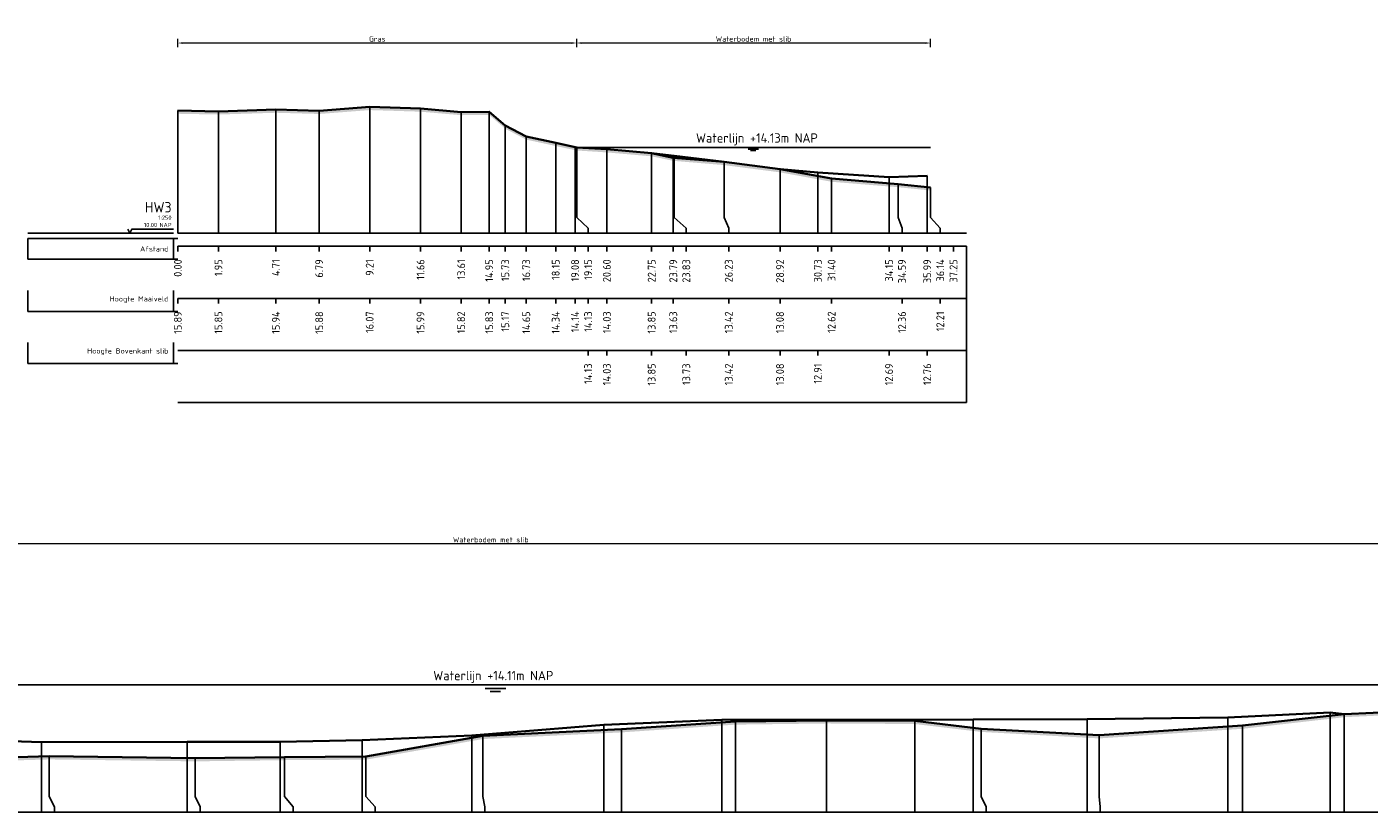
# Model space of a CAD drawing. Header units: metres. Extents: x 197883 to 206898, y 361907 to 364395.
# Tile 250 of 256: x 206576 to 206641, y 364319 to 364357. Entities that reach past the tile are written whole.
import ezdxf
from ezdxf.enums import TextEntityAlignment as Align

# ---------------------------------------------------------------- set-up
doc = ezdxf.new("R2010")
doc.units = ezdxf.units.M
doc.header["$PDMODE"] = 35
doc.header["$PDSIZE"] = 0.075
for name, color, linetype, lineweight in [('B-ME-GR-RIET-G', 120, 'Continuous', 13), ('X-ME-AL-PROFIEL_BOVENKANT SLIB-GD', 42, 'Continuous', 35), ('X-ME-AL-PROFIEL_HUIDIG MAAIVELD-GD', 252, 'Continuous', 0), ('X-XX-AL-DETAIL1-M', 7, 'Continuous', 18), ('X-XX-AL-DWARSPROFIEL_PROFIELLIJN MAAIVELD-GD', 8, 'Continuous', 35), ('X-XX-AL-NAP-T18', 7, 'Continuous', 18)]:
    doc.layers.add(name, color=color, linetype=linetype, lineweight=lineweight)
doc.layers.add('X-ME-AL-PROFIEL_WATERLIJN-GD', color=150, linetype='Continuous')
doc.layers.add('X-ME-AL-PROFIELRASTER-S', color=7, linetype='Continuous')
doc.styles.add('NLCS-ISO', font='NLCS-ISO.ttf', dxfattribs={"height": 1.8})
doc.styles.add('NLCS-ISO-ANNOTATIVE-T18', font='NLCS-ISO.ttf', dxfattribs={"height": 1.8})
doc.styles.add('NLCS-ISO-M100-T25', font='NLCS-ISO.ttf', dxfattribs={"height": 0.25})
doc.dimstyles.new('NLCS-M100-T25-PIJL_L2_H1', dxfattribs={"dimscale": 0.1, "dimtxt": 2.5, "dimasz": 2.5, "dimexe": 2, "dimexo": 2, "dimgap": 0.7, "dimtad": 1, "dimzin": 0, "dimdsep": 46, "dimtxsty": 'NLCS-ISO-M100-T25', "dimcen": 0, "dimdle": 2, "dimclrd": 256, "dimclre": 256, "dimclrt": 256, "dimadec": 1, "dimazin": 0, "dimtfac": 1, "dimtdec": 3, "dimtofl": 0, "dimtmove": 0, "dimatfit": 3, "dimfxl": 2, "dimfxlon": 1, "dimtfillclr": 256, "dimtolj": 1, "dimtzin": 0, "dimlwd": -1, "dimlwe": -1, "dimarcsym": 0})

# ---------------------------------------------------------------- blocks, each defined once
blk = doc.blocks.new('SAL-PROFIELRASTER_BALK_EIND1-D')
at = {"color": 0, "linetype": 'ByBlock', "lineweight": -2}
blk.add_line((1, -12.5), (1, -2.5), dxfattribs=at)
at = {"color": 0, "linetype": 'ByBlock', "lineweight": -2, "flags": 128}
for points in [[(0, 0), (1, 0)], [(0, -2.5), (1, -2.5)], [(0, -12.5), (1, -12.5)]]:
    blk.add_lwpolyline(points, dxfattribs=at)
blk = doc.blocks.new('SAL-PROFIELRASTER_AANHAAL-D')
at = {"color": 9, "linetype": 'ByBlock', "lineweight": -2, "flags": 128}
blk.add_lwpolyline([(0, 1), (0, 0)], dxfattribs=at)
blk = doc.blocks.new('SAL-PROFIELRASTER_AANHAAL_STAGGER-D')
at = {"color": 9, "linetype": 'ByBlock', "lineweight": -2, "flags": 128}
for points in [[(0, 0), (0, -0.25)], [(0, -0.25), (1, -0.75)], [(1, -0.75), (1, -1)]]:
    blk.add_lwpolyline(points, dxfattribs=at)
blk = doc.blocks.new('SAL-PROFIELRASTER-D')
at = {"color": 0, "linetype": 'ByBlock', "lineweight": -2, "flags": 128}
for points in [[(-2, 0), (-72, 0)], [(-24, 2), (-23, 0), (-22, 2), (-2, 2)], [(-72, -12.5), (-72, -2.5)], [(0, -2.5), (-72, -2.5)], [(-2, -12.5), (-2, -2.5)], [(0, -12.5), (-72, -12.5)]]:
    blk.add_lwpolyline(points, dxfattribs=at)
at = {"color": 0, "linetype": 'ByBlock', "lineweight": -2, "style": 'NLCS-ISO-ANNOTATIVE-T18'}
blk.add_text('NAP', height=2, dxfattribs=at).set_placement((-3, 3), align=Align.RIGHT)
blk.add_text('Afstand', height=2.5, dxfattribs=at).set_placement((-4.5, -7.5), align=Align.MIDDLE_RIGHT)
for tag, height, p in [('PROFIELNR', 5, (-3, 10)), ('SCHAAL', 2, (-3, 6.5)), ('NAP', 2, (-9.94, 3))]:
    blk.add_attdef(tag, text='', height=height, dxfattribs=at).set_placement(p, align=Align.RIGHT)
blk = doc.blocks.new('SAL-PROFIELRASTER_BALK-D')
at = {"color": 0, "linetype": 'ByBlock', "lineweight": -2}
for p, q in [((-72, -12.5), (-72, -2.5)), ((-2, -2.5), (-2, -12.5)), ((0, -12.5), (-72, -12.5))]:
    blk.add_line(p, q, dxfattribs=at)
at = {"color": 0, "linetype": 'ByBlock', "lineweight": -2, "style": 'NLCS-ISO-ANNOTATIVE-T18'}
for tag, height, p in [('TITEL1', 2.5, (-4.5, -6.5)), ('TITEL2', 1.5, (-4.5, -9.5))]:
    blk.add_attdef(tag, text='', height=height, dxfattribs=at).set_placement(p, align=Align.MIDDLE_RIGHT)
blk = doc.blocks.new('SAL-PROFIELRASTER_BALK_EIND2-D')
at = {"color": 0, "linetype": 'ByBlock', "lineweight": -2}
for p, q in [((1, -2.5), (1, -12.5)), ((1, -12.5), (0, -12.5))]:
    blk.add_line(p, q, dxfattribs=at)
blk = doc.blocks.new('SAL-PROFIELRASTER_BALK_DATA-D')
at = {"color": 0, "linetype": 'ByBlock', "lineweight": -2}
blk.add_lwpolyline([(0, -3.5), (0, -2.5)], dxfattribs=at)
at = {"color": 0, "linetype": 'ByBlock', "lineweight": -2, "style": 'NLCS-ISO-ANNOTATIVE-T18'}
blk.add_attdef('GETAL', text='', height=1.5, rotation=90, dxfattribs=at).set_placement((0.75, -5), align=Align.RIGHT)
blk = doc.blocks.new('*D122')
at = {"layer": 'Defpoints', "color": 0, "transparency": 16777216}
for p in [(206583.693, 364355.854), (206602.847, 364350.844), (206583.693, 364346.719)]:
    blk.add_point(p, dxfattribs=at)
at = {"layer": 'X-XX-AL-DETAIL1-M', "color": 253, "transparency": 16777216}
for p, q in [((206583.693, 364355.654), (206583.693, 364356.054)), ((206602.597, 364355.854), (206583.943, 364355.854)), ((206602.847, 364355.654), (206602.847, 364356.054))]:
    blk.add_line(p, q, dxfattribs=at)
for points in [[(206583.943, 364355.895), (206583.943, 364355.812), (206583.693, 364355.854)], [(206602.597, 364355.895), (206602.597, 364355.812), (206602.847, 364355.854)]]:
    blk.add_solid(points, dxfattribs=at)
at = {"layer": 'X-XX-AL-DETAIL1-M', "color": 253, "transparency": 16777216, "insert": (206593.27, 364356.049), "char_height": 0.25, "attachment_point": 5, "style": 'NLCS-ISO-M100-T25'}
blk.add_mtext('\\A1;Gras', dxfattribs=at)
blk = doc.blocks.new('*D123')
at = {"layer": 'Defpoints', "color": 0, "transparency": 16777216}
for p in [(206602.847, 364355.854), (206602.847, 364350.844), (206619.835, 364347.469)]:
    blk.add_point(p, dxfattribs=at)
at = {"layer": 'X-XX-AL-DETAIL1-M', "color": 253, "transparency": 16777216}
for p, q in [((206602.847, 364355.654), (206602.847, 364356.054)), ((206619.585, 364355.854), (206603.097, 364355.854)), ((206619.835, 364355.654), (206619.835, 364356.054))]:
    blk.add_line(p, q, dxfattribs=at)
for points in [[(206603.097, 364355.895), (206603.097, 364355.812), (206602.847, 364355.854)], [(206619.585, 364355.895), (206619.585, 364355.812), (206619.835, 364355.854)]]:
    blk.add_solid(points, dxfattribs=at)
at = {"layer": 'X-XX-AL-DETAIL1-M', "color": 253, "transparency": 16777216, "insert": (206611.341, 364356.049), "char_height": 0.25, "attachment_point": 5, "style": 'NLCS-ISO-M100-T25'}
blk.add_mtext('\\A1;Waterbodem met slib', dxfattribs=at)
blk = doc.blocks.new('*D131')
at = {"layer": 'Defpoints', "color": 0, "transparency": 16777216}
for p in [(206533.995, 364331.809), (206533.995, 364325.033), (206663.45, 364325.033)]:
    blk.add_point(p, dxfattribs=at)
at = {"layer": 'X-XX-AL-DETAIL1-M', "color": 253, "transparency": 16777216}
for p, q in [((206533.995, 364331.609), (206533.995, 364332.009)), ((206663.45, 364331.609), (206663.45, 364332.009)), ((206663.2, 364331.809), (206534.245, 364331.809))]:
    blk.add_line(p, q, dxfattribs=at)
for points in [[(206534.245, 364331.851), (206534.245, 364331.768), (206533.995, 364331.809)], [(206663.2, 364331.851), (206663.2, 364331.768), (206663.45, 364331.809)]]:
    blk.add_solid(points, dxfattribs=at)
at = {"layer": 'X-XX-AL-DETAIL1-M', "color": 253, "transparency": 16777216, "insert": (206598.723, 364332.005), "char_height": 0.25, "attachment_point": 5, "style": 'NLCS-ISO-M100-T25'}
blk.add_mtext('\\A1;Waterbodem met slib', dxfattribs=at)

msp = doc.modelspace()

# ---------------------------------------------------------------- hatches: boundary and pattern name
at = {"layer": 'X-ME-AL-PROFIEL_HUIDIG MAAIVELD-GD'}
h = msp.add_hatch(dxfattribs=at)
h.set_pattern_fill('AGR-MAAIVELD', color=256, scale=0.05, pattern_type=2)
h.set_pattern_definition([(45, (797.1499, 41.4931), (-0.25000007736, 0.25000007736), []), (45, (797.11418, 41.52883), (0, 0.50000015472), [0.3535535, -0.3535535]), (45, (797.07847, 41.56454), (0, 0.50000015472), [0.3535535, -0.3535535]), (45, (797.04225, 41.60076), (0, 0.50000015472), [0.3535535, -0.3535535]), (45, (797.00704, 41.63597), (0, 0.50000015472), [0.3535535, -0.3535535]), (45, (796.97132, 41.6717), (0, 0.50000015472), [0.3535535, -0.3535535]), (45, (796.9356, 41.7074), (0, 0.50000015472), [0.3535535, -0.3535535]), (315, (797.1499, 41.4931), (0.25000007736, 0.25000007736), []), (315, (797.1856, 41.52883), (0.50000015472, -1e-16), [0.3535535, -0.3535535]), (315, (797.22132, 41.56454), (0.50000015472, -1e-16), [0.3535535, -0.3535535]), (315, (797.25754, 41.60076), (0.50000015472, -1e-16), [0.3535535, -0.3535535]), (315, (797.29275, 41.63597), (0.50000015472, -1e-16), [0.3535535, -0.3535535]), (315, (797.32847, 41.6717), (0.50000015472, -1e-16), [0.3535535, -0.3535535]), (315, (797.36418, 41.7074), (0.50000015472, -1e-16), [0.3535535, -0.3535535])])
h.paths.add_polyline_path([(206600.427, 364351.364), (206599.419, 364351.889), (206598.647, 364352.552), (206597.301, 364352.539), (206595.35, 364352.707), (206592.907, 364352.784), (206590.483, 364352.597), (206588.405, 364352.655), (206585.644, 364352.571), (206583.693, 364352.606), (206583.693, 364352.456), (206585.644, 364352.421), (206588.405, 364352.505), (206590.483, 364352.447), (206592.907, 364352.634), (206595.35, 364352.557), (206597.301, 364352.389), (206598.647, 364352.402), (206599.419, 364351.739), (206600.427, 364351.214), (206601.839, 364350.91), (206602.77, 364350.71), (206602.847, 364350.694), (206604.295, 364350.601), (206606.448, 364350.414), (206607.487, 364350.197), (206609.926, 364349.992), (206612.612, 364349.644), (206615.089, 364349.191), (206618.284, 364348.931), (206619.835, 364348.774), (206619.835, 364348.924), (206618.284, 364349.081), (206615.089, 364349.341), (206612.612, 364349.794), (206609.926, 364350.142), (206607.487, 364350.347), (206606.448, 364350.564), (206604.295, 364350.751), (206602.847, 364350.844), (206602.77, 364350.86), (206601.839, 364351.06)])
h = msp.add_hatch(dxfattribs=at)
h.set_pattern_fill('AGR-MAAIVELD', color=256, scale=0.05, pattern_type=2)
h.set_pattern_definition([(45, (728.89603, 60.61458), (-0.25000007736, 0.25000007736), []), (45, (728.8603, 60.6503), (0, 0.50000015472), [0.3535535, -0.3535535]), (45, (728.8246, 60.686), (0, 0.50000015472), [0.3535535, -0.3535535]), (45, (728.7884, 60.72222), (0, 0.50000015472), [0.3535535, -0.3535535]), (45, (728.75317, 60.75744), (0, 0.50000015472), [0.3535535, -0.3535535]), (45, (728.71746, 60.79315), (0, 0.50000015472), [0.3535535, -0.3535535]), (45, (728.68174, 60.82887), (0, 0.50000015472), [0.3535535, -0.3535535]), (315, (728.89603, 60.61458), (0.25000007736, 0.25000007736), []), (315, (728.93174, 60.6503), (0.50000015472, -1e-16), [0.3535535, -0.3535535]), (315, (728.96746, 60.686), (0.50000015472, -1e-16), [0.3535535, -0.3535535]), (315, (729.00367, 60.72222), (0.50000015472, -1e-16), [0.3535535, -0.3535535]), (315, (729.0389, 60.75744), (0.50000015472, -1e-16), [0.3535535, -0.3535535]), (315, (729.0746, 60.79315), (0.50000015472, -1e-16), [0.3535535, -0.3535535]), (315, (729.1103, 60.82887), (0.50000015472, -1e-16), [0.3535535, -0.3535535])])
h.paths.add_polyline_path([(206682.366, 364326.199), (206682.366, 364326.049), (206681.72, 364325.986), (206680.157, 364325.952), (206678.033, 364325.881), (206675.994, 364325.964), (206673.729, 364325.986), (206671.323, 364326.144), (206668.327, 364325.978), (206667.113, 364325.763), (206665.639, 364325.596), (206664.5, 364325.136), (206663.313, 364324.85), (206662.482, 364324.757), (206661.373, 364324.649), (206660.581, 364324.72), (206659.385, 364324.61), (206656.897, 364324.544), (206654.175, 364324.334), (206650.285, 364324.022), (206645.271, 364323.741), (206639.697, 364323.484), (206634.815, 364322.928), (206627.941, 364322.465), (206622.267, 364322.778), (206619.083, 364323.157), (206614.849, 364323.183), (206610.466, 364323.127), (206604.992, 364322.754), (206598.337, 364322.434), (206592.725, 364321.445), (206588.814, 364321.421), (206584.534, 364321.364), (206577.523, 364321.457), (206574.94, 364321.381), (206569.716, 364321.481), (206564.263, 364321.554), (206558.244, 364321.613), (206553.396, 364321.844), (206547.978, 364322.364), (206542.439, 364323.929), (206540.04, 364324.289), (206536.651, 364324.674), (206535.59, 364324.784), (206534.572, 364324.814), (206533.995, 364324.883), (206533.977, 364324.894), (206533.425, 364324.96), (206532.224, 364325.088), (206530.476, 364325.38), (206528.636, 364325.706), (206526.964, 364325.891), (206525.078, 364326.184), (206523.432, 364326.528), (206521.767, 364326.975), (206520.616, 364327.194), (206517.875, 364327.391), (206515.567, 364327.487), (206513.055, 364327.479), (206510.448, 364327.48), (206510.448, 364327.63), (206513.055, 364327.629), (206515.567, 364327.637), (206517.875, 364327.541), (206520.616, 364327.344), (206521.767, 364327.125), (206523.432, 364326.678), (206525.078, 364326.334), (206526.964, 364326.041), (206528.636, 364325.856), (206530.476, 364325.53), (206532.224, 364325.238), (206533.425, 364325.11), (206533.977, 364325.044), (206533.995, 364325.033), (206534.572, 364324.964), (206535.59, 364324.934), (206536.651, 364324.824), (206540.04, 364324.439), (206542.439, 364324.079), (206547.978, 364322.514), (206553.396, 364321.994), (206558.244, 364321.763), (206564.263, 364321.704), (206569.716, 364321.631), (206574.94, 364321.531), (206577.523, 364321.607), (206584.534, 364321.514), (206588.814, 364321.571), (206592.725, 364321.595), (206598.337, 364322.584), (206604.992, 364322.904), (206610.466, 364323.277), (206614.849, 364323.333), (206619.083, 364323.307), (206622.267, 364322.928), (206627.941, 364322.615), (206634.815, 364323.078), (206639.697, 364323.634), (206645.271, 364323.891), (206650.285, 364324.172), (206654.175, 364324.484), (206656.897, 364324.694), (206659.385, 364324.76), (206660.581, 364324.87), (206661.373, 364324.799), (206662.482, 364324.907), (206663.313, 364325), (206664.5, 364325.286), (206665.639, 364325.746), (206667.113, 364325.913), (206668.327, 364326.128), (206671.323, 364326.294), (206673.729, 364326.136), (206675.994, 364326.114), (206678.033, 364326.031), (206680.157, 364326.102), (206681.72, 364326.136)])

# ---------------------------------------------------------------- linework, layer by layer
at = {"layer": 'B-ME-GR-RIET-G'}
for points in [[(206583.693, 364352.456), (206583.693, 364352.606)], [(206619.835, 364348.774), (206619.835, 364348.924)]]:
    msp.add_lwpolyline(points, dxfattribs=at)
at = {"layer": 'X-ME-AL-PROFIEL_BOVENKANT SLIB-GD'}
for points in [[(206602.847, 364350.844), (206604.295, 364350.751), (206606.448, 364350.564), (206607.525, 364350.444), (206609.926, 364350.142), (206612.612, 364349.794), (206614.425, 364349.63), (206617.845, 364349.405), (206619.682, 364349.481)], [(206533.995, 364325.033), (206534.558, 364324.991), (206535.568, 364324.914), (206536.496, 364324.831), (206539.596, 364324.518), (206542.439, 364324.079), (206548.219, 364322.85), (206553.089, 364322.747), (206557.555, 364322.605), (206563.729, 364322.589), (206569.142, 364322.5), (206574.247, 364322.387), (206577.15, 364322.28), (206584.138, 364322.296), (206588.613, 364322.306), (206592.543, 364322.374), (206597.817, 364322.599), (206604.15, 364323.112), (206609.816, 364323.357), (206621.89, 364323.377), (206627.364, 364323.385), (206634.123, 364323.471), (206639.024, 364323.712), (206639.697, 364323.634)]]:
    msp.add_lwpolyline(points, dxfattribs=at)
at = {"layer": 'X-ME-AL-PROFIEL_WATERLIJN-GD'}
for points in [[(206602.847, 364350.844), (206619.835, 364350.844)], [(206611.079, 364350.763), (206611.579, 364350.763)], [(206611.198, 364350.69), (206611.448, 364350.69)], [(206533.995, 364325.033), (206663.45, 364325.033)], [(206598.448, 364324.87), (206599.448, 364324.87)], [(206598.69, 364324.725), (206599.19, 364324.725)]]:
    msp.add_lwpolyline(points, dxfattribs=at)
at = {"layer": 'X-XX-AL-DWARSPROFIEL_PROFIELLIJN MAAIVELD-GD'}
for points in [[(206583.693, 364352.606), (206585.644, 364352.571), (206588.405, 364352.655), (206590.483, 364352.597), (206592.907, 364352.784), (206595.35, 364352.707), (206597.301, 364352.539), (206598.647, 364352.552), (206599.419, 364351.889), (206600.427, 364351.364), (206601.839, 364351.06), (206602.77, 364350.86), (206602.847, 364350.844), (206604.295, 364350.751), (206606.448, 364350.564), (206607.487, 364350.347), (206609.926, 364350.142), (206612.612, 364349.794), (206615.089, 364349.341), (206618.284, 364349.081), (206619.835, 364348.924)], [(206574.94, 364321.531), (206577.523, 364321.607), (206584.534, 364321.514), (206588.814, 364321.571), (206592.725, 364321.595), (206598.337, 364322.584), (206604.992, 364322.904), (206610.466, 364323.277), (206614.849, 364323.333), (206619.083, 364323.307), (206622.267, 364322.928), (206627.941, 364322.615), (206634.815, 364323.078), (206639.697, 364323.634), (206645.271, 364323.891)]]:
    msp.add_lwpolyline(points, dxfattribs=at)

# ---------------------------------------------------------------- block references
at = {"layer": 'X-ME-AL-PROFIELRASTER-S'}
for p, yscale in [((206583.693, 364346.719), 5.887), ((206585.644, 364346.719), 5.852), ((206588.405, 364346.719), 5.936), ((206590.483, 364346.719), 5.878), ((206592.907, 364346.719), 6.065000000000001), ((206595.35, 364346.719), 5.988), ((206597.301, 364346.719), 5.82), ((206598.647, 364346.719), 5.833), ((206599.419, 364346.719), 5.17), ((206600.427, 364346.719), 4.645), ((206601.839, 364346.719), 4.340999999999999), ((206602.77, 364346.719), 4.141), ((206602.847, 364347.719), 3.125), ((206602.847, 364347.719), 3.125), ((206602.847, 364347.719), 3.125), ((206602.847, 364347.719), 3.125), ((206604.295, 364346.719), 4.032), ((206604.295, 364346.719), 4.032), ((206606.448, 364346.719), 3.845000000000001), ((206606.448, 364346.719), 3.845000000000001), ((206607.487, 364346.719), 3.628), ((206607.525, 364347.719), 2.725), ((206609.926, 364347.719), 2.423), ((206612.612, 364346.719), 3.074999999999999), ((206614.425, 364346.719), 2.911), ((206615.089, 364346.719), 2.622), ((206617.845, 364346.719), 2.686), ((206619.682, 364346.719), 2.762), ((206618.284, 364347.719), 1.362), ((206619.835, 364347.719), 1.205), ((206639.024, 364318.925), 4.787000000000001), ((206639.697, 364318.925), 4.709), ((206604.15, 364318.925), 4.186999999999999), ((206604.992, 364318.925), 3.978999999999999), ((206609.816, 364318.925), 4.432), ((206610.466, 364318.925), 4.352), ((206614.849, 364318.925), 4.407999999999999), ((206619.083, 364318.925), 4.382), ((206621.89, 364318.925), 4.452), ((206622.267, 364319.925), 3.003), ((206627.364, 364318.925), 4.460000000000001), ((206634.123, 364318.925), 4.545999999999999), ((206634.815, 364318.925), 4.153), ((206577.15, 364318.925), 3.355), ((206584.138, 364318.925), 3.371), ((206588.613, 364318.925), 3.381), ((206592.543, 364318.925), 3.449), ((206597.817, 364318.925), 3.673999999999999), ((206598.337, 364319.925), 2.659000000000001), ((206627.941, 364319.925), 2.69), ((206577.523, 364319.925), 1.682), ((206588.814, 364319.925), 1.646000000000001), ((206592.725, 364319.925), 1.67), ((206584.534, 364319.925), 1.589)]:
    msp.add_blockref('SAL-PROFIELRASTER_AANHAAL-D', p, dxfattribs=dict(at, yscale=yscale))
for name, p, xscale, yscale, zscale, values in [('SAL-PROFIELRASTER-D', (206583.693, 364346.719), 0.1, 0.1, 0.1, {'PROFIELNR': 'HW3', 'SCHAAL': '1:250', 'NAP': '10.00'}), ('SAL-PROFIELRASTER_BALK_DATA-D', (206583.693, 364346.719), 0.25, 0.25, 0.25, {'GETAL': '0.00'}), ('SAL-PROFIELRASTER_BALK_DATA-D', (206585.644, 364346.719), 0.25, 0.25, 0.25, {'GETAL': '1.95'}), ('SAL-PROFIELRASTER_BALK_DATA-D', (206588.405, 364346.719), 0.25, 0.25, 0.25, {'GETAL': '4.71'}), ('SAL-PROFIELRASTER_BALK_DATA-D', (206590.483, 364346.719), 0.25, 0.25, 0.25, {'GETAL': '6.79'}), ('SAL-PROFIELRASTER_BALK_DATA-D', (206592.907, 364346.719), 0.25, 0.25, 0.25, {'GETAL': '9.21'}), ('SAL-PROFIELRASTER_BALK_DATA-D', (206595.35, 364346.719), 0.25, 0.25, 0.25, {'GETAL': '11.66'}), ('SAL-PROFIELRASTER_BALK_DATA-D', (206597.301, 364346.719), 0.25, 0.25, 0.25, {'GETAL': '13.61'}), ('SAL-PROFIELRASTER_BALK_DATA-D', (206598.647, 364346.719), 0.25, 0.25, 0.25, {'GETAL': '14.95'}), ('SAL-PROFIELRASTER_BALK_DATA-D', (206599.419, 364346.719), 0.25, 0.25, 0.25, {'GETAL': '15.73'}), ('SAL-PROFIELRASTER_BALK_DATA-D', (206600.427, 364346.719), 0.25, 0.25, 0.25, {'GETAL': '16.73'}), ('SAL-PROFIELRASTER_BALK_DATA-D', (206601.839, 364346.719), 0.25, 0.25, 0.25, {'GETAL': '18.15'}), ('SAL-PROFIELRASTER_BALK_DATA-D', (206602.77, 364346.719), 0.25, 0.25, 0.25, {'GETAL': '19.08'}), ('SAL-PROFIELRASTER_BALK_DATA-D', (206603.395, 364346.719), 0.25, 0.25, 0.25, {'GETAL': '19.15'}), ('SAL-PROFIELRASTER_BALK_DATA-D', (206603.395, 364346.719), 0.25, 0.25, 0.25, {'GETAL': '19.15'}), ('SAL-PROFIELRASTER_BALK_DATA-D', (206603.395, 364346.719), 0.25, 0.25, 0.25, {'GETAL': '19.15'}), ('SAL-PROFIELRASTER_BALK_DATA-D', (206603.395, 364346.719), 0.25, 0.25, 0.25, {'GETAL': '19.15'}), ('SAL-PROFIELRASTER_BALK_DATA-D', (206604.295, 364346.719), 0.25, 0.25, 0.25, {'GETAL': '20.60'}), ('SAL-PROFIELRASTER_BALK_DATA-D', (206604.295, 364346.719), 0.25, 0.25, 0.25, {'GETAL': '20.60'}), ('SAL-PROFIELRASTER_BALK_DATA-D', (206606.448, 364346.719), 0.25, 0.25, 0.25, {'GETAL': '22.75'}), ('SAL-PROFIELRASTER_BALK_DATA-D', (206606.448, 364346.719), 0.25, 0.25, 0.25, {'GETAL': '22.75'}), ('SAL-PROFIELRASTER_BALK_DATA-D', (206607.487, 364346.719), 0.25, 0.25, 0.25, {'GETAL': '23.79'}), ('SAL-PROFIELRASTER_BALK_DATA-D', (206608.112, 364346.719), 0.25, 0.25, 0.25, {'GETAL': '23.83'}), ('SAL-PROFIELRASTER_BALK_DATA-D', (206610.148, 364346.719), 0.25, 0.25, 0.25, {'GETAL': '26.23'}), ('SAL-PROFIELRASTER_BALK_DATA-D', (206612.612, 364346.719), 0.25, 0.25, 0.25, {'GETAL': '28.92'}), ('SAL-PROFIELRASTER_BALK_DATA-D', (206614.425, 364346.719), 0.25, 0.25, 0.25, {'GETAL': '30.73'}), ('SAL-PROFIELRASTER_BALK_DATA-D', (206615.089, 364346.719), 0.25, 0.25, 0.25, {'GETAL': '31.40'}), ('SAL-PROFIELRASTER_BALK_DATA-D', (206617.845, 364346.719), 0.25, 0.25, 0.25, {'GETAL': '34.15'}), ('SAL-PROFIELRASTER_BALK_DATA-D', (206618.47, 364346.719), 0.25, 0.25, 0.25, {'GETAL': '34.59'}), ('SAL-PROFIELRASTER_BALK_DATA-D', (206619.682, 364346.719), 0.25, 0.25, 0.25, {'GETAL': '35.99'}), ('SAL-PROFIELRASTER_BALK_DATA-D', (206620.307, 364346.719), 0.25, 0.25, 0.25, {'GETAL': '36.14'}), ('SAL-PROFIELRASTER_BALK_DATA-D', (206620.942, 364346.719), 0.25, 0.25, 0.25, {'GETAL': '37.25'}), ('SAL-PROFIELRASTER_BALK-D', (206583.693, 364344.219), 0.1, 0.1, 0.1, {'TITEL1': 'Hoogte Maaiveld'}), ('SAL-PROFIELRASTER_BALK_DATA-D', (206583.693, 364344.219), 0.25, 0.25, 0.25, {'GETAL': '15.89'}), ('SAL-PROFIELRASTER_BALK_DATA-D', (206585.644, 364344.219), 0.25, 0.25, 0.25, {'GETAL': '15.85'}), ('SAL-PROFIELRASTER_BALK_DATA-D', (206588.405, 364344.219), 0.25, 0.25, 0.25, {'GETAL': '15.94'}), ('SAL-PROFIELRASTER_BALK_DATA-D', (206590.483, 364344.219), 0.25, 0.25, 0.25, {'GETAL': '15.88'}), ('SAL-PROFIELRASTER_BALK_DATA-D', (206592.907, 364344.219), 0.25, 0.25, 0.25, {'GETAL': '16.07'}), ('SAL-PROFIELRASTER_BALK_DATA-D', (206595.35, 364344.219), 0.25, 0.25, 0.25, {'GETAL': '15.99'}), ('SAL-PROFIELRASTER_BALK_DATA-D', (206597.301, 364344.219), 0.25, 0.25, 0.25, {'GETAL': '15.82'}), ('SAL-PROFIELRASTER_BALK_DATA-D', (206598.647, 364344.219), 0.25, 0.25, 0.25, {'GETAL': '15.83'}), ('SAL-PROFIELRASTER_BALK_DATA-D', (206599.419, 364344.219), 0.25, 0.25, 0.25, {'GETAL': '15.17'}), ('SAL-PROFIELRASTER_BALK_DATA-D', (206600.427, 364344.219), 0.25, 0.25, 0.25, {'GETAL': '14.65'}), ('SAL-PROFIELRASTER_BALK_DATA-D', (206601.839, 364344.219), 0.25, 0.25, 0.25, {'GETAL': '14.34'}), ('SAL-PROFIELRASTER_BALK_DATA-D', (206602.77, 364344.219), 0.25, 0.25, 0.25, {'GETAL': '14.14'}), ('SAL-PROFIELRASTER_BALK_DATA-D', (206603.395, 364344.219), 0.25, 0.25, 0.25, {'GETAL': '14.13'}), ('SAL-PROFIELRASTER_BALK_DATA-D', (206604.295, 364344.219), 0.25, 0.25, 0.25, {'GETAL': '14.03'}), ('SAL-PROFIELRASTER_BALK_DATA-D', (206606.448, 364344.219), 0.25, 0.25, 0.25, {'GETAL': '13.85'}), ('SAL-PROFIELRASTER_BALK_DATA-D', (206607.487, 364344.219), 0.25, 0.25, 0.25, {'GETAL': '13.63'}), ('SAL-PROFIELRASTER_BALK_DATA-D', (206610.148, 364344.219), 0.25, 0.25, 0.25, {'GETAL': '13.42'}), ('SAL-PROFIELRASTER_BALK_DATA-D', (206612.612, 364344.219), 0.25, 0.25, 0.25, {'GETAL': '13.08'}), ('SAL-PROFIELRASTER_BALK_DATA-D', (206615.089, 364344.219), 0.25, 0.25, 0.25, {'GETAL': '12.62'}), ('SAL-PROFIELRASTER_BALK_DATA-D', (206618.47, 364344.219), 0.25, 0.25, 0.25, {'GETAL': '12.36'}), ('SAL-PROFIELRASTER_BALK_DATA-D', (206620.307, 364344.219), 0.25, 0.25, 0.25, {'GETAL': '12.21'}), ('SAL-PROFIELRASTER_BALK-D', (206583.693, 364341.719), 0.1, 0.1, 0.1, {'TITEL1': 'Hoogte Bovenkant slib'}), ('SAL-PROFIELRASTER_BALK_DATA-D', (206603.395, 364341.719), 0.25, 0.25, 0.25, {'GETAL': '14.13'}), ('SAL-PROFIELRASTER_BALK_DATA-D', (206604.295, 364341.719), 0.25, 0.25, 0.25, {'GETAL': '14.03'}), ('SAL-PROFIELRASTER_BALK_DATA-D', (206606.448, 364341.719), 0.25, 0.25, 0.25, {'GETAL': '13.85'}), ('SAL-PROFIELRASTER_BALK_DATA-D', (206608.112, 364341.719), 0.25, 0.25, 0.25, {'GETAL': '13.73'}), ('SAL-PROFIELRASTER_BALK_DATA-D', (206610.148, 364341.719), 0.25, 0.25, 0.25, {'GETAL': '13.42'}), ('SAL-PROFIELRASTER_BALK_DATA-D', (206612.612, 364341.719), 0.25, 0.25, 0.25, {'GETAL': '13.08'}), ('SAL-PROFIELRASTER_BALK_DATA-D', (206614.425, 364341.719), 0.25, 0.25, 0.25, {'GETAL': '12.91'}), ('SAL-PROFIELRASTER_BALK_DATA-D', (206617.845, 364341.719), 0.25, 0.25, 0.25, {'GETAL': '12.69'}), ('SAL-PROFIELRASTER_BALK_DATA-D', (206619.682, 364341.719), 0.25, 0.25, 0.25, {'GETAL': '12.76'})]:
    msp.add_blockref(name, p, dxfattribs=dict(at, xscale=xscale, yscale=yscale, zscale=zscale)).add_auto_attribs(values)
for p, xscale, zscale in [((206602.847, 364347.719), 0.5479486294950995, 0.5479486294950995), ((206602.847, 364347.719), 0.5479486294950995, 0.5479486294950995), ((206602.847, 364347.719), 0.5479486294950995, 0.5479486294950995), ((206602.847, 364347.719), 0.5479486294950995, 0.5479486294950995), ((206607.525, 364347.719), 0.5865749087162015, 0.5865749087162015), ((206609.926, 364347.719), 0.2217721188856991, 0.2217721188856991), ((206618.284, 364347.719), 0.1857934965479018, 0.1857934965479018), ((206619.835, 364347.719), 0.4719598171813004, 0.4719598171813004), ((206577.523, 364319.925), 0.2521983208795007, 0.2521983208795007), ((206584.534, 364319.925), 0.2290699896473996, 0.2290699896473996), ((206588.814, 364319.925), 0.4241712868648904, 0.4241712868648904), ((206592.725, 364319.925), 0.443397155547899, 0.443397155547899), ((206598.337, 364319.925), 0.1053061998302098, 0.1053061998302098), ((206622.267, 364319.925), 0.248116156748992, 0.248116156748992), ((206627.941, 364319.925), 0.048334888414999, 0.048334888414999)]:
    msp.add_blockref('SAL-PROFIELRASTER_AANHAAL_STAGGER-D', p, dxfattribs=dict(at, xscale=xscale, zscale=zscale))
at = {"layer": 'X-ME-AL-PROFIELRASTER-S', "yscale": 0.25}
for name, p, xscale, zscale in [('SAL-PROFIELRASTER_BALK_EIND1-D', (206583.693, 364346.719), 37.87378587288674, 37.87378587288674), ('SAL-PROFIELRASTER_BALK_EIND2-D', (206583.693, 364344.219), 37.87378587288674, 37.87378587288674), ('SAL-PROFIELRASTER_BALK_EIND2-D', (206583.693, 364341.719), 37.87378587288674, 37.87378587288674), ('SAL-PROFIELRASTER_BALK_EIND1-D', (206510.448, 364318.925), 172.5433699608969, 172.5433699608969)]:
    msp.add_blockref(name, p, dxfattribs=dict(at, xscale=xscale, zscale=zscale))

# ---------------------------------------------------------------- texts
at = {"layer": 'X-XX-AL-NAP-T18', "color": 10, "char_height": 0.45, "width": 15.43377, "attachment_point": 7, "style": 'NLCS-ISO'}
for s, insert in [('Waterlijn +14.13m NAP', (206608.578, 364350.934)), ('Waterlijn +14.11m NAP', (206595.96, 364325.123))]:
    msp.add_mtext(s, dxfattribs=dict(at, insert=insert))

# ---------------------------------------------------------------- dimensions: what is measured, and where the dimension line sits
at = {"layer": 'X-XX-AL-DETAIL1-M', "color": 253}
for base, p1, p2, text, picture, middle in [((206602.847, 364355.854), (206619.835, 364347.469), (206602.847, 364350.844), 'Waterbodem met slib', '*D123', (206611.341, 364355.854)), ((206583.693, 364355.854), (206602.847, 364350.844), (206583.693, 364346.719), 'Gras', '*D122', (206593.27, 364355.854)), ((206533.995, 364331.809), (206663.45, 364325.033), (206533.995, 364325.033), 'Waterbodem met slib', '*D131', (206598.723, 364331.809))]:
    dim = msp.add_linear_dim(base=base, p1=p1, p2=p2, text=text, dimstyle='NLCS-M100-T25-PIJL_L2_H1', override={"dimclrd": 253, "dimclre": 253, "dimclrt": 253}, dxfattribs=at)
    dim.commit()
    dim.dimension.update_dxf_attribs({"geometry": picture, "text_midpoint": middle, "dimtype": 160})

doc.saveas('drawing.dxf')
